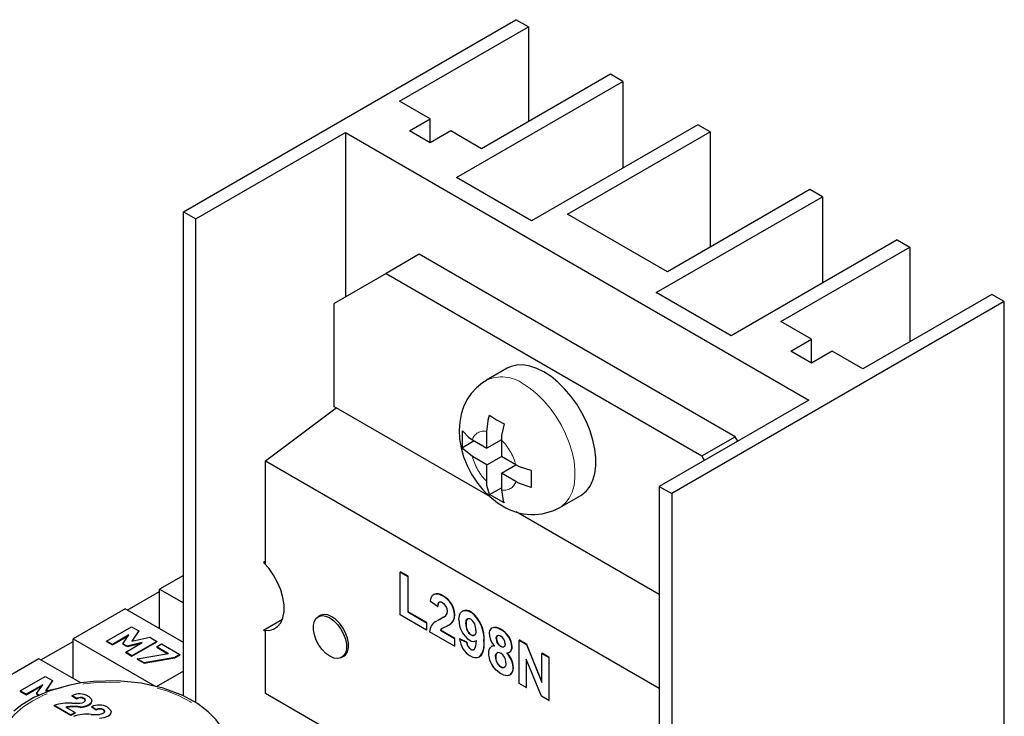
# Model space of a CAD drawing. Header units: millimetres. Extents: x 8.3 to 21.2, y 4.9 to 15.7.
# Tile 12 of 12: x 17.2 to 20.5, y 13.3 to 15.7. Entities that reach past the tile are written whole.
import ezdxf

# ---------------------------------------------------------------- set-up
doc = ezdxf.new("R2010")
doc.units = ezdxf.units.MM
doc.linetypes.add('PHANTOM', pattern=[1.27, 0.635, -0.127, 0.127, -0.127, 0.127, -0.127])

msp = doc.modelspace()

# ---------------------------------------------------------------- linework, layer by layer
at = {"color": 7, "linetype": 'Continuous', "lineweight": 25}
for p, q in [((17.7404, 15.0616), (18.8718, 15.7147)), ((18.9142, 15.6902), (18.8718, 15.7147)), ((18.4758, 15.4372), (18.9142, 15.6902)), ((18.9142, 15.6902), (18.9142, 15.3678)), ((19.1935, 15.529), (18.7551, 15.2759)), ((19.236, 15.5045), (19.1935, 15.529)), ((18.6703, 15.1779), (19.236, 15.5045)), ((19.236, 15.5045), (19.236, 15.2106)), ((18.5801, 15.3769), (18.4758, 15.4372)), ((18.5094, 15.3361), (18.5801, 15.3769)), ((18.5801, 15.2953), (18.5801, 15.3769)), ((19.4905, 15.3576), (18.9248, 15.031)), ((19.533, 15.3331), (19.4905, 15.3576)), ((17.7829, 15.0371), (18.292, 15.331)), ((18.292, 15.331), (19.8688, 14.4207)), ((18.292, 15.331), (18.292, 14.7717)), ((18.5801, 15.2953), (18.5094, 15.3361)), ((18.6508, 15.3361), (18.5801, 15.2953)), ((18.7551, 15.2759), (18.6508, 15.3361)), ((19.0479, 15.053), (19.533, 15.3331)), ((19.533, 15.3331), (19.533, 14.9412)), ((18.9248, 15.031), (18.6703, 15.1779)), ((19.3491, 14.7861), (19.9148, 15.1126)), ((19.8724, 15.1371), (19.3873, 14.8571)), ((19.9148, 15.1126), (19.8724, 15.1371)), ((19.9148, 15.1126), (19.9148, 14.8187)), ((17.7404, 15.0616), (17.7829, 15.0371)), ((17.7404, 13.4147), (17.7404, 15.0616)), ((19.3873, 14.8571), (19.0479, 15.053)), ((17.7829, 13.3913), (17.7829, 15.0371)), ((20.1694, 14.9657), (19.6037, 14.6391)), ((19.7734, 14.6881), (20.2118, 14.9412)), ((20.1694, 14.9657), (20.2118, 14.9412)), ((20.2118, 14.9412), (20.2118, 14.6187)), ((18.543, 14.9166), (18.4299, 14.8513)), ((19.6178, 14.2962), (18.543, 14.9166)), ((18.4299, 14.8513), (18.2531, 14.7493)), ((18.4299, 14.8513), (19.5047, 14.2309)), ((19.6037, 14.6391), (19.3491, 14.7861)), ((20.4911, 14.7799), (20.0527, 14.5269)), ((20.5335, 14.7555), (20.4911, 14.7799)), ((18.2531, 14.3981), (18.2531, 14.7493)), ((20.5335, 14.7555), (19.4021, 14.1023)), ((20.5335, 12.7141), (20.5335, 14.7555)), ((19.8777, 14.6279), (19.7734, 14.6881)), ((19.807, 14.5871), (19.8777, 14.6279)), ((19.8777, 14.5462), (19.8777, 14.6279)), ((19.8777, 14.5462), (19.807, 14.5871)), ((19.9484, 14.5871), (19.8777, 14.5462)), ((20.0527, 14.5269), (19.9484, 14.5871)), ((18.8423, 14.529), (18.7716, 14.4882)), ((19.8688, 14.4207), (19.3597, 14.1268)), ((18.0197, 14.2144), (18.2602, 14.3941)), ((18.2602, 14.3941), (18.2531, 14.3981)), ((18.7831, 14.0922), (18.2602, 14.3941)), ((18.69, 14.2585), (18.69, 14.3157)), ((18.7728, 14.2574), (18.7728, 14.3139)), ((18.7304, 14.2819), (18.69, 14.2585)), ((18.7238, 14.2856), (18.7728, 14.2574)), ((18.8223, 14.286), (18.7728, 14.2574)), ((18.8223, 14.2854), (18.8223, 14.2288)), ((19.5047, 14.2309), (19.6178, 14.2962)), ((19.6266, 14.2809), (19.6178, 14.2962)), ((18.0197, 14.2144), (19.3597, 13.4409)), ((18.0197, 13.8645), (18.0197, 14.2144)), ((18.7728, 14.2002), (18.7238, 14.2285)), ((18.7728, 14.2002), (18.8223, 14.2288)), ((18.8713, 14.2005), (18.8223, 14.2288)), ((19.5135, 14.2156), (19.5047, 14.2309)), ((18.7728, 14.1436), (18.7728, 14.2002)), ((18.8223, 14.1716), (18.8718, 14.2002)), ((18.8713, 14.1434), (18.8223, 14.1716)), ((18.8223, 14.1716), (18.8223, 14.1151)), ((18.9233, 14.181), (18.9233, 14.1238)), ((18.7819, 14.0993), (18.8223, 14.1226)), ((19.3597, 14.1268), (19.4021, 14.1023)), ((19.3597, 14.1268), (19.3597, 12.2693)), ((18.8314, 14.0707), (18.7819, 14.0993)), ((19.0215, 14.0551), (19.0923, 14.096)), ((19.4021, 14.1023), (19.4021, 12.2271)), ((19.3597, 13.7593), (18.8732, 14.0402)), ((18.0197, 13.8727), (18.0127, 13.8686)), ((18.0127, 13.8686), (18.0197, 13.8645)), ((18.4792, 13.8363), (18.4785, 13.8358)), ((18.4785, 13.6901), (18.4785, 13.8358)), ((18.4785, 13.8358), (18.5042, 13.821)), ((18.5049, 13.8214), (18.4792, 13.8363)), ((17.7404, 13.8244), (17.6591, 13.7775)), ((18.5042, 13.821), (18.5049, 13.8214)), ((18.5042, 13.821), (18.5042, 13.7001)), ((18.5049, 13.7005), (18.5049, 13.8214)), ((17.5495, 13.7061), (17.6591, 13.7693)), ((17.6591, 13.7775), (17.7404, 13.7306)), ((17.6591, 13.6428), (17.6591, 13.7775)), ((18.6052, 13.7181), (18.5809, 13.735)), ((18.5924, 13.7598), (18.5916, 13.7594)), ((17.5424, 13.7101), (17.3657, 13.6081)), ((17.7404, 13.5959), (17.5424, 13.7101)), ((18.6052, 13.7181), (18.6059, 13.7185)), ((18.6906, 13.7028), (18.6899, 13.7024)), ((18.0127, 13.6376), (18.0773, 13.6749)), ((18.206, 13.6877), (18.199, 13.6836)), ((18.5682, 13.6383), (18.4785, 13.6901)), ((18.5042, 13.7001), (18.5049, 13.7005)), ((18.5042, 13.7001), (18.5682, 13.6632)), ((18.5689, 13.6636), (18.5049, 13.7005)), ((18.6252, 13.6816), (18.6145, 13.6757)), ((17.4791, 13.6008), (17.5639, 13.6498)), ((17.5639, 13.6498), (17.5885, 13.6356)), ((17.5885, 13.6356), (17.5654, 13.6006)), ((17.5667, 13.6009), (17.5885, 13.634)), ((17.5885, 13.6356), (17.5885, 13.634)), ((18.0197, 13.6335), (18.0127, 13.6376)), ((18.5682, 13.6632), (18.5689, 13.6636)), ((18.5682, 13.6632), (18.5682, 13.6383)), ((18.5682, 13.6383), (18.5689, 13.6388)), ((18.5689, 13.6388), (18.5689, 13.6636)), ((18.615, 13.6375), (18.6157, 13.6379)), ((18.615, 13.6375), (18.6634, 13.6096)), ((18.6641, 13.61), (18.6157, 13.6379)), ((18.6432, 13.6548), (18.6439, 13.6552)), ((17.3657, 13.6081), (17.6448, 13.447)), ((17.3657, 13.4734), (17.3657, 13.6081)), ((17.4991, 13.5892), (17.4791, 13.6008)), ((17.4791, 13.6008), (17.4791, 13.5992)), ((17.5554, 13.6217), (17.4991, 13.5892)), ((17.4991, 13.5876), (17.5535, 13.619)), ((17.5345, 13.5918), (17.5554, 13.6217)), ((17.5654, 13.6006), (17.626, 13.614)), ((17.626, 13.614), (17.6505, 13.5998)), ((18.0197, 13.4224), (18.0197, 13.6335)), ((18.6634, 13.5834), (18.578, 13.6327)), ((18.6634, 13.6096), (18.6641, 13.61)), ((18.6634, 13.6096), (18.6634, 13.5834)), ((18.6641, 13.5838), (18.6641, 13.61)), ((18.6804, 13.6077), (18.6811, 13.6081)), ((18.6804, 13.6077), (18.704, 13.5971)), ((18.7047, 13.5975), (18.6811, 13.6081)), ((18.7357, 13.6013), (18.7364, 13.6017)), ((18.884, 13.6038), (18.8832, 13.6034)), ((18.8832, 13.4564), (18.8832, 13.6034)), ((18.8832, 13.6034), (18.9082, 13.589)), ((18.9089, 13.5894), (18.884, 13.6038)), ((17.2561, 13.5366), (17.3657, 13.5999)), ((17.4791, 13.5992), (17.4991, 13.5876)), ((17.4991, 13.5892), (17.4991, 13.5876)), ((17.5491, 13.5834), (17.5345, 13.5918)), ((17.5345, 13.5918), (17.5345, 13.5902)), ((17.5345, 13.5902), (17.5491, 13.5818)), ((17.5445, 13.563), (17.6008, 13.5955)), ((17.6008, 13.5955), (17.5491, 13.5834)), ((17.5491, 13.5818), (17.596, 13.5928)), ((17.5491, 13.5834), (17.5491, 13.5818)), ((17.6505, 13.5998), (17.5657, 13.5508)), ((17.5657, 13.5492), (17.6505, 13.5982)), ((17.65, 13.5816), (17.666, 13.5909)), ((17.6904, 13.5583), (17.65, 13.5816)), ((17.65, 13.5816), (17.65, 13.58)), ((17.65, 13.58), (17.6882, 13.5579)), ((17.6505, 13.5998), (17.6505, 13.5982)), ((17.666, 13.5909), (17.7285, 13.5548)), ((18.6641, 13.5838), (18.6634, 13.5834)), ((18.7047, 13.5975), (18.704, 13.5971)), ((18.9082, 13.589), (18.9089, 13.5894)), ((18.9082, 13.589), (18.9605, 13.4603)), ((18.9605, 13.4624), (18.9089, 13.5894)), ((17.249, 13.5407), (17.0722, 13.4387)), ((17.392, 13.4582), (17.249, 13.5407)), ((17.5657, 13.5508), (17.5445, 13.563)), ((17.5445, 13.5614), (17.5445, 13.563)), ((17.5445, 13.5614), (17.5657, 13.5492)), ((17.5657, 13.5508), (17.5657, 13.5492)), ((17.5837, 13.5404), (17.6904, 13.5583)), ((17.6074, 13.5267), (17.5837, 13.5404)), ((17.5837, 13.5404), (17.5837, 13.5388)), ((17.5837, 13.5388), (17.6074, 13.5251)), ((17.7116, 13.5451), (17.6074, 13.5267)), ((17.6074, 13.5251), (17.7116, 13.5435)), ((17.7285, 13.5548), (17.7116, 13.5451)), ((17.7116, 13.5435), (17.7285, 13.5532)), ((17.7116, 13.5451), (17.7116, 13.5435)), ((17.7285, 13.5548), (17.7285, 13.5532)), ((18.2789, 13.545), (18.286, 13.5491)), ((18.7472, 13.5467), (18.7479, 13.5471)), ((18.85, 13.5623), (18.8507, 13.5628)), ((18.9585, 13.413), (18.907, 13.5392)), ((18.907, 13.5392), (18.907, 13.4427)), ((18.9077, 13.4431), (18.9077, 13.5375)), ((18.9605, 13.5588), (18.9612, 13.5593)), ((18.9605, 13.4603), (18.9605, 13.5588)), ((18.9605, 13.5588), (18.9842, 13.5451)), ((18.9849, 13.5455), (18.9612, 13.5593)), ((18.9842, 13.5451), (18.9849, 13.5455)), ((18.9842, 13.5451), (18.9842, 13.3982)), ((18.9849, 13.3986), (18.9849, 13.5455)), ((17.6074, 13.5251), (17.6074, 13.5267)), ((17.1856, 13.4314), (17.2705, 13.4804)), ((17.2705, 13.4804), (17.295, 13.4662)), ((17.7404, 13.4979), (17.6485, 13.4448)), ((18.8511, 13.4855), (18.8518, 13.4859)), ((17.2619, 13.4523), (17.2057, 13.4198)), ((17.2057, 13.4182), (17.26, 13.4496)), ((17.241, 13.4224), (17.2619, 13.4523)), ((17.295, 13.4662), (17.272, 13.4312)), ((17.272, 13.4312), (17.3255, 13.443)), ((17.2732, 13.4315), (17.295, 13.4646)), ((17.295, 13.4662), (17.295, 13.4646)), ((18.907, 13.4427), (18.8832, 13.4564)), ((18.907, 13.4427), (18.9077, 13.4431)), ((17.2057, 13.4198), (17.1856, 13.4314)), ((17.1856, 13.4314), (17.1856, 13.4298)), ((17.1856, 13.4298), (17.2057, 13.4182)), ((17.2057, 13.4198), (17.2057, 13.4182)), ((17.2512, 13.4166), (17.241, 13.4224)), ((17.241, 13.4224), (17.241, 13.4208)), ((17.241, 13.4208), (17.2495, 13.4159)), ((17.3774, 13.4051), (17.3627, 13.4154)), ((17.3627, 13.4138), (17.3627, 13.4154)), ((17.3774, 13.4035), (17.3627, 13.4138)), ((17.3774, 13.4035), (17.3774, 13.4051)), ((19.3597, 12.6489), (18.0197, 13.4224)), ((18.9842, 13.3982), (18.9585, 13.413)), ((17.3578, 13.349), (17.3008, 13.3819)), ((17.3008, 13.3803), (17.3008, 13.3819)), ((17.3578, 13.3474), (17.3008, 13.3803)), ((17.3406, 13.3764), (17.3729, 13.3578)), ((17.4433, 13.3671), (17.4286, 13.3774)), ((17.4286, 13.3758), (17.4286, 13.3774)), ((17.4433, 13.3655), (17.4286, 13.3758)), ((17.4433, 13.3655), (17.4433, 13.3671)), ((18.9842, 13.3982), (18.9849, 13.3986)), ((17.3729, 13.3578), (17.3578, 13.349)), ((17.3729, 13.3561), (17.3578, 13.3474)), ((17.3578, 13.349), (17.3578, 13.3474)), ((17.3729, 13.3561), (17.3729, 13.3578))]:
    msp.add_line(p, q, dxfattribs=at)
at = {"color": 8, "linetype": 'PHANTOM', "lineweight": 18}
for p, q in [((18.6231, 13.7542), (18.6238, 13.7546)), ((18.6137, 13.6753), (18.6145, 13.6757)), ((18.6634, 13.69), (18.6641, 13.6904)), ((18.7188, 13.6989), (18.7195, 13.6993)), ((18.6506, 13.6598), (18.6513, 13.6602)), ((18.7026, 13.6594), (18.7019, 13.659)), ((18.8198, 13.6406), (18.8205, 13.641)), ((18.7196, 13.6222), (18.7189, 13.6218)), ((18.8047, 13.6095), (18.8054, 13.6099)), ((18.7181, 13.5726), (18.7188, 13.573)), ((18.763, 13.5993), (18.7637, 13.5997)), ((18.8205, 13.5833), (18.8198, 13.5829)), ((18.858, 13.5807), (18.8587, 13.5811)), ((18.8024, 13.5478), (18.8031, 13.5482)), ((18.8212, 13.5131), (18.8205, 13.5127)), ((18.8621, 13.5119), (18.8628, 13.5123)), ((17.4021, 13.4045), (17.4021, 13.4061)), ((17.3891, 13.3753), (17.3891, 13.3769)), ((17.4193, 13.3829), (17.4193, 13.3846)), ((17.468, 13.3665), (17.468, 13.3681)), ((17.4852, 13.3449), (17.4852, 13.3465))]:
    msp.add_line(p, q, dxfattribs=at)
at = {"color": 7, "linetype": 'Continuous', "lineweight": 25, "flags": 128}
for points in [[(19.0923, 14.096), (19.0965, 14.0986), (19.1117, 14.1114), (19.1242, 14.1279), (19.1338, 14.148), (19.1403, 14.171), (19.1436, 14.1967), (19.1436, 14.2246), (19.1403, 14.2541), (19.1338, 14.2847), (19.1242, 14.3158), (19.1117, 14.3468), (19.0965, 14.3772), (19.0788, 14.4064), (19.0591, 14.4339), (19.0377, 14.459), (19.015, 14.4815), (18.9913, 14.5008), (18.9673, 14.5166), (18.9432, 14.5286), (18.9196, 14.5366), (18.8968, 14.5404), (18.8754, 14.5399), (18.8557, 14.5352), (18.8423, 14.529)], [(18.7717, 14.4876), (18.7585, 14.4798), (18.7377, 14.4628), (18.72, 14.4432), (18.7054, 14.4214), (18.694, 14.3979), (18.6857, 14.3727), (18.6806, 14.3461), (18.6788, 14.318), (18.6803, 14.2886), (18.6854, 14.2583), (18.6941, 14.2277), (18.706, 14.1976), (18.721, 14.1687), (18.7389, 14.1413), (18.7596, 14.1156), (18.7831, 14.0921), (18.8096, 14.0713), (18.8266, 14.0606)], [(18.7728, 14.3139), (18.7789, 14.3582), (18.7819, 14.3688)], [(18.7819, 14.3688), (18.8055, 14.3538), (18.8314, 14.3402)], [(18.8314, 14.3402), (18.823, 14.3001), (18.8223, 14.2854)], [(18.69, 14.3157), (18.7121, 14.2932), (18.7238, 14.2856)], [(18.7238, 14.2285), (18.6945, 14.2524), (18.69, 14.2585)], [(18.9233, 14.181), (18.8844, 14.1937), (18.8713, 14.2005)], [(18.7819, 14.0993), (18.7735, 14.1297), (18.7728, 14.1436)], [(18.9233, 14.1238), (18.8844, 14.1366), (18.8713, 14.1434)], [(18.8223, 14.1151), (18.8284, 14.0777), (18.8314, 14.0707)], [(18.0127, 13.6376), (18.0309, 13.6369), (18.0471, 13.641), (18.0609, 13.6499), (18.0717, 13.6632), (18.0791, 13.6804), (18.0829, 13.701), (18.0829, 13.7241), (18.0791, 13.7491), (18.0717, 13.7749), (18.0609, 13.8006), (18.0471, 13.8254), (18.0309, 13.8483), (18.0127, 13.8686)], [(18.5809, 13.735), (18.581, 13.7365), (18.582, 13.7424), (18.5834, 13.7479), (18.5844, 13.7504), (18.5868, 13.7549), (18.5884, 13.7567), (18.5901, 13.7583), (18.5935, 13.7602), (18.5973, 13.7612), (18.5994, 13.7615), (18.6037, 13.7613), (18.6059, 13.761), (18.6105, 13.7599), (18.6128, 13.7591), (18.6179, 13.7569), (18.6231, 13.7542)], [(18.6099, 13.7322), (18.6092, 13.7318), (18.6078, 13.7299), (18.6064, 13.7263), (18.6052, 13.7181)], [(18.6225, 13.7311), (18.6211, 13.7319), (18.6183, 13.7331), (18.6131, 13.7337), (18.6114, 13.7329)], [(18.6339, 13.6878), (18.6377, 13.6943), (18.639, 13.7021)], [(18.678, 13.6729), (18.678, 13.6745), (18.6784, 13.6808), (18.6794, 13.6866), (18.6801, 13.6894), (18.6822, 13.6943), (18.6835, 13.6964), (18.6866, 13.7001), (18.6885, 13.7015), (18.6904, 13.7027), (18.6948, 13.7044), (18.6971, 13.7049), (18.7022, 13.7049), (18.7048, 13.7045), (18.7076, 13.7039), (18.7131, 13.7018), (18.7188, 13.6989)], [(18.2389, 13.549), (18.2254, 13.5587), (18.2127, 13.5716), (18.2014, 13.5871), (18.1924, 13.6041), (18.1861, 13.6217), (18.1828, 13.6389), (18.1828, 13.6546), (18.1861, 13.668), (18.1924, 13.6783), (18.2014, 13.6849), (18.2127, 13.6873), (18.2254, 13.6855), (18.2389, 13.6796), (18.2525, 13.6699), (18.2652, 13.657), (18.2765, 13.6415), (18.2855, 13.6245), (18.2918, 13.6069), (18.2951, 13.5898), (18.2951, 13.574), (18.2918, 13.5606), (18.2855, 13.5503), (18.2765, 13.5438), (18.2652, 13.5413), (18.2525, 13.5431), (18.2389, 13.549)], [(18.286, 13.5491), (18.2926, 13.5544), (18.2989, 13.5647), (18.3022, 13.5781), (18.3022, 13.5938), (18.2989, 13.611), (18.2926, 13.6286), (18.2835, 13.6456), (18.2723, 13.6611), (18.2596, 13.674), (18.246, 13.6837), (18.2325, 13.6896), (18.2197, 13.6914), (18.2085, 13.6889), (18.206, 13.6877)], [(18.6048, 13.6706), (18.6077, 13.6722), (18.6137, 13.6753)], [(18.6137, 13.6753), (18.627, 13.6825), (18.6339, 13.6878)], [(18.7019, 13.659), (18.7019, 13.6607), (18.7024, 13.6669), (18.7031, 13.6707), (18.7055, 13.6756), (18.7097, 13.6781), (18.7144, 13.6777), (18.7176, 13.6762)], [(18.6506, 13.6598), (18.6497, 13.659), (18.6459, 13.6564), (18.6419, 13.654), (18.6378, 13.6519), (18.6358, 13.6508), (18.6337, 13.6498), (18.6295, 13.6478), (18.6254, 13.6457), (18.6234, 13.6446), (18.6214, 13.6434), (18.618, 13.6409), (18.615, 13.6375)], [(18.7356, 13.6372), (18.7356, 13.6356), (18.735, 13.6295), (18.734, 13.6258), (18.7308, 13.6213), (18.7288, 13.6202), (18.7267, 13.6197), (18.7245, 13.6197), (18.7198, 13.6213), (18.7189, 13.6218)], [(18.7816, 13.6248), (18.7816, 13.6264), (18.7818, 13.6296), (18.7828, 13.6351), (18.7872, 13.643), (18.7903, 13.6456), (18.794, 13.6472), (18.7982, 13.6478), (18.8027, 13.6475), (18.805, 13.647), (18.8098, 13.6455), (18.8148, 13.6433), (18.8198, 13.6406)], [(18.7181, 13.5726), (18.7195, 13.5719), (18.7243, 13.5706), (18.7264, 13.5707), (18.7309, 13.5731), (18.7326, 13.5753), (18.7338, 13.578), (18.7348, 13.581), (18.7356, 13.5842), (18.7367, 13.5908), (18.7371, 13.5943), (18.7377, 13.6026)], [(18.8047, 13.6095), (18.8047, 13.6111), (18.8061, 13.6167), (18.8087, 13.6196), (18.8124, 13.6206), (18.8167, 13.6197), (18.8201, 13.618)], [(18.809, 13.6195), (18.8082, 13.6191), (18.8061, 13.6156), (18.8054, 13.6099)], [(18.763, 13.5993), (18.7629, 13.5976), (18.7628, 13.5912), (18.7627, 13.588), (18.7622, 13.5818), (18.7619, 13.5787), (18.7615, 13.5757), (18.7605, 13.5698), (18.7591, 13.5643), (18.7573, 13.5591), (18.755, 13.5545), (18.7521, 13.5506), (18.7485, 13.5475), (18.7444, 13.5453), (18.7399, 13.5441), (18.7374, 13.5438), (18.7323, 13.5441), (18.7268, 13.5454), (18.7241, 13.5464), (18.7163, 13.5503)], [(18.8351, 13.592), (18.8351, 13.5904), (18.8347, 13.5873), (18.8328, 13.5828), (18.8294, 13.5806), (18.8254, 13.5806), (18.8198, 13.5829)], [(18.8205, 13.5833), (18.8219, 13.5826), (18.8275, 13.5808), (18.8313, 13.5815), (18.8323, 13.5824)], [(18.8024, 13.5478), (18.8025, 13.5494), (18.8028, 13.5525), (18.8038, 13.556), (18.8054, 13.559), (18.8088, 13.5623), (18.8106, 13.5628), (18.8149, 13.5625), (18.8202, 13.5602)], [(18.821, 13.4898), (18.8051, 13.5016), (18.7921, 13.517)], [(18.8379, 13.5271), (18.8379, 13.5255), (18.8372, 13.5193), (18.8362, 13.5161), (18.8331, 13.5119), (18.8311, 13.5108), (18.8289, 13.5103), (18.8265, 13.5104), (18.8214, 13.5122), (18.8205, 13.5127)], [(18.8621, 13.5119), (18.8621, 13.5103), (18.8616, 13.504), (18.8611, 13.5011), (18.8595, 13.4957), (18.8585, 13.4933), (18.8572, 13.4911), (18.854, 13.4875), (18.8522, 13.4861), (18.848, 13.484), (18.8457, 13.4834), (18.8433, 13.4831), (18.8382, 13.4833), (18.8355, 13.4837), (18.83, 13.4854), (18.8272, 13.4866), (18.821, 13.4898)], [(17.8917, 13.2337), (17.8878, 13.2636), (17.8763, 13.2943), (17.8633, 13.3168), (17.8517, 13.3324), (17.825, 13.3603), (17.789, 13.3879), (17.7382, 13.416), (17.672, 13.4408), (17.5971, 13.4578), (17.5168, 13.4655), (17.4342, 13.4634), (17.3931, 13.4584), (17.3543, 13.4512), (17.2865, 13.4318), (17.2322, 13.4084), (17.1906, 13.3836), (17.1634, 13.3624)], [(17.4019, 13.3933), (17.4045, 13.3951), (17.4069, 13.398), (17.4073, 13.4004), (17.4062, 13.4028), (17.4032, 13.4055), (17.4021, 13.4061)], [(17.416, 13.4137), (17.4188, 13.412), (17.4272, 13.404), (17.429, 13.3977), (17.4271, 13.3914), (17.4217, 13.3861), (17.4193, 13.3846)], [(17.3612, 13.3892), (17.3786, 13.3891), (17.3886, 13.3895)], [(17.3886, 13.3895), (17.3961, 13.3909), (17.4019, 13.3933)], [(17.4678, 13.3553), (17.4704, 13.357), (17.4728, 13.3599), (17.4732, 13.3624), (17.4721, 13.3647), (17.4691, 13.3675), (17.468, 13.3681)], [(17.4819, 13.3757), (17.4847, 13.374), (17.4931, 13.366), (17.4949, 13.3597), (17.493, 13.3534), (17.4876, 13.348), (17.4852, 13.3465)], [(17.4271, 13.3512), (17.4445, 13.351), (17.4545, 13.3514)], [(17.4545, 13.3514), (17.462, 13.3529), (17.4678, 13.3553)]]:
    msp.add_lwpolyline(points, dxfattribs=at)
at = {"color": 8, "linetype": 'PHANTOM', "lineweight": 18, "flags": 128}
for points in [[(18.8966, 14.4758), (18.9206, 14.46), (18.9443, 14.4407), (18.967, 14.4182), (18.9884, 14.393), (19.0081, 14.3656), (19.0258, 14.3364), (19.041, 14.306), (19.0535, 14.275), (19.0631, 14.2439), (19.0696, 14.2133), (19.0729, 14.1838), (19.0729, 14.1559), (19.0696, 14.1302), (19.0631, 14.1071), (19.0535, 14.0871), (19.041, 14.0706), (19.0258, 14.0577), (19.0214, 14.0551)], [(17.4043, 13.0345), (17.359, 13.0427), (17.3159, 13.0541), (17.2731, 13.0695), (17.2344, 13.0881), (17.1995, 13.1101), (17.1702, 13.1347), (17.1473, 13.161), (17.1308, 13.1888), (17.1212, 13.2163), (17.118, 13.2443), (17.1207, 13.2712), (17.1293, 13.2977), (17.1445, 13.3249), (17.1658, 13.3507), (17.194, 13.3756), (17.2278, 13.398), (17.2666, 13.4175), (17.3096, 13.4337), (17.3544, 13.4461), (17.4015, 13.4549), (17.4474, 13.4598), (17.494, 13.4614), (17.5425, 13.4595), (17.5901, 13.454), (17.6384, 13.4444), (17.6839, 13.4312), (17.7265, 13.4143), (17.7646, 13.3942), (17.7968, 13.3718), (17.8235, 13.3471), (17.8432, 13.3222), (17.8573, 13.2961)]]:
    msp.add_lwpolyline(points, dxfattribs=at)
at = {"color": 8, "linetype": 'PHANTOM', "lineweight": 18}
for centre, radius, start, end in [((18.8234, 14.3739), 0.1255, 54.3094, 114.4106), ((18.7631, 14.2742), 0.0409, 76.2308, 163.78), ((18.6948, 14.1552), 0.1822, 14.4056, 45.5944), ((18.9003, 14.2738), 0.1822, 194.4056, 225.5944), ((18.832, 14.1548), 0.0409, 256.2308, 343.78)]:
    msp.add_arc(centre, radius, start, end, dxfattribs=at)
at = {"color": 7, "linetype": 'Continuous', "lineweight": 25}
for centre, radius, start, end in [((18.9282, 14.2225), 0.1912, 237.8858, 299.0731), ((18.6034, 13.7286), 0.033, 51.915, 109.5389), ((18.586, 13.6861), 0.0775, 2.8751, 61.4434), ((18.5865, 13.6864), 0.0777, 2.9664, 61.352), ((18.6209, 13.721), 0.0152, 125.1832, 189.3378), ((18.6061, 13.7026), 0.0329, 359.1576, 60.0731), ((18.7023, 13.6776), 0.0277, 51.6125, 114.8937), ((18.6222, 13.6294), 0.0444, 117.4277, 175.7796), ((18.659, 13.5827), 0.1031, 115.5707, 119.4641), ((18.6256, 13.6882), 0.0378, 311.3184, 2.7908), ((18.6264, 13.6885), 0.0377, 311.2448, 2.8644), ((18.7608, 13.6724), 0.0828, 179.6763, 236.2312), ((18.7215, 13.6636), 0.0193, 135.9613, 192.5934), ((18.6909, 13.6402), 0.0448, 356.1874, 53.3162), ((18.6523, 13.6099), 0.1111, 354.5325, 53.2529), ((18.6534, 13.6104), 0.1108, 354.4406, 53.3448), ((18.6329, 13.6258), 0.021, 116.1616, 144.9403), ((18.6221, 13.6955), 0.0459, 298.4758, 309.6105), ((18.7421, 13.6549), 0.0404, 174.0733, 234.9335), ((18.7445, 13.656), 0.042, 175.3568, 233.65), ((18.8016, 13.6173), 0.0303, 51.4004, 106.8019), ((18.7853, 13.5765), 0.0728, 3.3198, 61.7386), ((18.7868, 13.5774), 0.072, 2.9538, 62.1046), ((18.7554, 13.6146), 0.0753, 185.2651, 238.7145), ((18.7269, 13.6192), 0.0198, 232.0315, 303.236), ((18.726, 13.631), 0.0109, 233.8823, 290.7203), ((18.8428, 13.6275), 0.0613, 182.5257, 225.2154), ((18.8351, 13.6092), 0.0305, 179.5856, 239.7843), ((18.8359, 13.6097), 0.0305, 179.6475, 239.7224), ((18.8048, 13.5918), 0.0304, 0.303, 59.697), ((18.7348, 13.5986), 0.0309, 182.7109, 237.2891), ((18.7349, 13.5986), 0.0302, 182.0307, 237.9693), ((18.7249, 13.5804), 0.00952, 230.821, 305.1062), ((18.7018, 13.5897), 0.0627, 317.2685, 9.1585), ((18.8048, 13.5619), 0.0266, 136.2045, 186.2145), ((18.7965, 13.5682), 0.0161, 78.9911, 124.4208), ((18.7977, 13.5668), 0.0179, 81.4014, 122.79), ((18.8412, 13.5776), 0.0171, 267.6409, 10.4231), ((18.8407, 13.5781), 0.0182, 302.9785, 9.5102), ((18.8529, 13.5601), 0.0745, 180.833, 215.2843), ((18.8425, 13.5462), 0.0401, 177.7586, 236.705), ((18.8167, 13.5506), 0.0138, 119.5295, 190.046), ((18.8431, 13.5466), 0.04, 177.6978, 236.7658), ((18.7992, 13.5276), 0.0387, 359.2096, 57.2014), ((18.7896, 13.5087), 0.0725, 2.5137, 45.5116), ((18.792, 13.5099), 0.0708, 1.9641, 46.0612), ((18.8278, 13.5208), 0.0102, 229.0733, 304.484), ((18.8355, 13.5082), 0.0277, 306.3092, 8.5987), ((17.3878, 13.3647), 0.0566, 60.0267, 116.2816), ((17.3906, 13.3842), 0.0248, 62.3053, 122.3556), ((17.3906, 13.3826), 0.0248, 62.3053, 122.3556), ((17.3997, 13.3974), 0.0075, 5.7812, 71.1914), ((17.3468, 13.2547), 0.1353, 83.908, 109.9067), ((17.3664, 13.242), 0.1368, 80.4651, 100.8597), ((17.3664, 13.2404), 0.1368, 80.4651, 100.8597), ((17.3889, 13.4416), 0.0647, 270.1563, 298.0928), ((17.3889, 13.44), 0.0647, 270.1563, 298.0928), ((17.4147, 13.3961), 0.0139, 289.2542, 5.9525), ((17.4537, 13.3267), 0.0566, 60.0267, 116.2816), ((17.4565, 13.3462), 0.0248, 62.3053, 122.3556), ((17.4565, 13.3445), 0.0248, 62.3053, 122.3556), ((17.4656, 13.3594), 0.0075, 5.7812, 71.1914), ((17.4127, 13.2167), 0.1353, 83.908, 109.9067), ((17.4548, 13.4036), 0.0647, 270.1563, 298.0928), ((17.4806, 13.358), 0.0139, 289.2542, 5.9525)]:
    msp.add_arc(centre, radius, start, end, dxfattribs=at)

doc.saveas('drawing.dxf')
